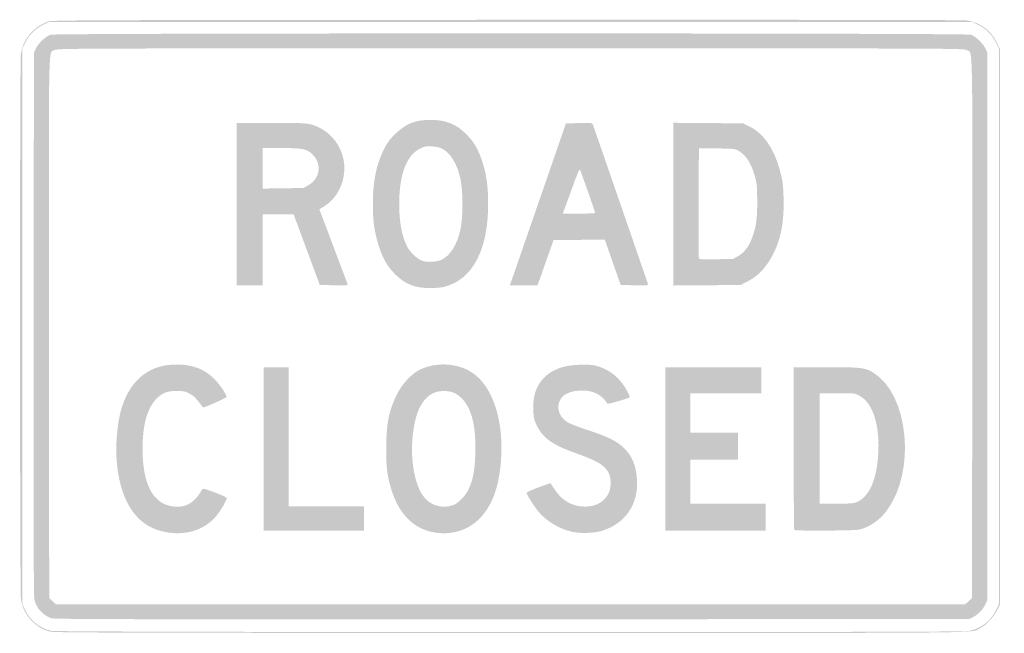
# Model space of a CAD drawing. Header units: inches. Extents: x -24 to 24.1, y -15 to 15.
import ezdxf

# ---------------------------------------------------------------- set-up
doc = ezdxf.new("R2010")
doc.units = ezdxf.units.IN
doc.header["$MEASUREMENT"] = 0

msp = doc.modelspace()

# ---------------------------------------------------------------- hatches: boundary and pattern name
h = msp.add_hatch(color=7)
edge = h.paths.add_edge_path()
edge.add_spline(control_points=[(-22.522, -14.932), (-22.866, -14.84), (-23.094, -14.708), (-23.371, -14.444), (-23.678, -14.151), (-23.876, -13.767), (-23.937, -13.349), (-23.994, -12.955), (-23.997, 12.93), (-23.941, 13.322), (-23.837, 14.037), (-23.354, 14.623), (-22.643, 14.894), (-22.428, 14.976), (-21.942, 14.978), (-0.22, 14.99), (13.393, 14.997), (22.099, 14.985), (22.282, 14.96), (22.929, 14.871), (23.467, 14.486), (23.753, 13.908)], knot_values=[0, 0, 0, 0, 1, 1, 1, 2, 2, 2, 3, 3, 3, 4, 4, 4, 5, 5, 5, 6, 6, 6, 7, 7, 7, 7], degree=3, periodic=0)
edge.add_line((23.753, 13.908), (23.917, 13.577))
edge.add_line((23.917, 13.577), (23.917, -0.02))
edge.add_line((23.917, -0.02), (23.917, -13.616))
edge.add_line((23.917, -13.616), (23.769, -13.911))
edge.add_spline(control_points=[(23.769, -13.911), (23.604, -14.239), (23.234, -14.624), (22.939, -14.775), (22.466, -15.016), (24.132, -15), (-0.02, -14.997), (-19.067, -14.995), (-22.325, -14.985), (-22.522, -14.932)], knot_values=[0, 0, 0, 0, 1, 1, 1, 2, 2, 2, 3, 3, 3, 3], degree=3, periodic=0)
edge = h.paths.add_edge_path(flags=0)
edge.add_spline(control_points=[(22.382, -14.908), (22.977, -14.798), (23.473, -14.417), (23.732, -13.87)], knot_values=[0, 0, 0, 0, 1, 1, 1, 1], degree=3, periodic=0)
edge.add_line((23.732, -13.87), (23.873, -13.572))
edge.add_line((23.873, -13.572), (23.873, 0.001))
edge.add_line((23.873, 0.001), (23.873, 13.574))
edge.add_line((23.873, 13.574), (23.726, 13.871))
edge.add_spline(control_points=[(23.726, 13.871), (23.541, 14.249), (23.231, 14.558), (22.854, 14.744)], knot_values=[0, 0, 0, 0, 1, 1, 1, 1], degree=3, periodic=0)
edge.add_line((22.854, 14.744), (22.557, 14.89))
edge.add_line((22.557, 14.89), (0, 14.89))
edge.add_line((0, 14.89), (-22.557, 14.89))
edge.add_line((-22.557, 14.89), (-22.854, 14.744))
edge.add_spline(control_points=[(-22.854, 14.744), (-23.231, 14.558), (-23.541, 14.249), (-23.726, 13.871)], knot_values=[0, 0, 0, 0, 1, 1, 1, 1], degree=3, periodic=0)
edge.add_line((-23.726, 13.871), (-23.873, 13.574))
edge.add_line((-23.873, 13.574), (-23.873, 0.001))
edge.add_line((-23.873, 0.001), (-23.873, -13.572))
edge.add_line((-23.873, -13.572), (-23.732, -13.87))
edge.add_spline(control_points=[(-23.732, -13.87), (-23.481, -14.399), (-23.012, -14.773), (-22.445, -14.896), (-22.112, -14.969), (21.991, -14.98), (22.382, -14.908)], knot_values=[0, 0, 0, 0, 1, 1, 1, 2, 2, 2, 2], degree=3, periodic=0)
h = msp.add_hatch(color=7)
edge = h.paths.add_edge_path()
edge.add_spline(control_points=[(-22.458, -14.278), (-22.874, -14.129), (-23.191, -13.775), (-23.28, -13.36), (-23.315, -13.196), (-23.325, -9.431), (-23.315, 0.132)], knot_values=[0, 0, 0, 0, 1, 1, 1, 2, 2, 2, 2], degree=3, periodic=0)
edge.add_line((-23.315, 0.132), (-23.302, 13.397))
edge.add_line((-23.302, 13.397), (-23.198, 13.606))
edge.add_spline(control_points=[(-23.198, 13.606), (-23.074, 13.855), (-22.726, 14.181), (-22.498, 14.261), (-22.256, 14.347), (22.256, 14.347), (22.498, 14.261), (22.726, 14.181), (23.074, 13.855), (23.198, 13.606)], knot_values=[0, 0, 0, 0, 1, 1, 1, 2, 2, 2, 3, 3, 3, 3], degree=3, periodic=0)
edge.add_line((23.198, 13.606), (23.302, 13.397))
edge.add_line((23.302, 13.397), (23.302, 0))
edge.add_line((23.302, 0), (23.302, -13.397))
edge.add_line((23.302, -13.397), (23.208, -13.598))
edge.add_spline(control_points=[(23.208, -13.598), (23.096, -13.841), (22.86, -14.086), (22.609, -14.22)], knot_values=[0, 0, 0, 0, 1, 1, 1, 1], degree=3, periodic=0)
edge.add_line((22.609, -14.22), (22.423, -14.319))
edge.add_line((22.423, -14.319), (0.066, -14.328))
edge.add_spline(control_points=[(0.066, -14.328), (-18.676, -14.336), (-22.318, -14.328), (-22.458, -14.278)], knot_values=[0, 0, 0, 0, 1, 1, 1, 1], degree=3, periodic=0)
edge = h.paths.add_edge_path(flags=0)
edge.add_line((22.391, -13.444), (22.555, -13.294))
edge.add_line((22.555, -13.294), (22.566, -0.09))
edge.add_spline(control_points=[(22.566, -0.09), (22.578, 14.45), (22.6, 13.326), (22.305, 13.505), (22.16, 13.594), (22.149, 13.594), (0, 13.594), (-21.901, 13.594), (-22.161, 13.593), (-22.3, 13.508), (-22.603, 13.324), (-22.578, 14.558), (-22.566, -0.067)], knot_values=[0, 0, 0, 0, 1, 1, 1, 2, 2, 2, 3, 3, 3, 4, 4, 4, 4], degree=3, periodic=0)
edge.add_line((-22.566, -0.067), (-22.555, -13.294))
edge.add_line((-22.555, -13.294), (-22.391, -13.444))
edge.add_line((-22.391, -13.444), (-22.227, -13.594))
edge.add_line((-22.227, -13.594), (0, -13.594))
edge.add_line((0, -13.594), (22.227, -13.594))
edge.add_line((22.227, -13.594), (22.391, -13.444))
h = msp.add_hatch(color=7)
edge = h.paths.add_edge_path()
edge.add_line((-13.397, 5.974), (-13.397, 9.949))
edge.add_line((-13.397, 9.949), (-11.723, 9.949))
edge.add_spline(control_points=[(-11.723, 9.949), (-10.339, 9.949), (-10.003, 9.937), (-9.779, 9.879), (-8.81, 9.629), (-8.128, 8.742), (-8.126, 7.729), (-8.125, 6.971), (-8.505, 6.245), (-9.093, 5.882)], knot_values=[0, 0, 0, 0, 1, 1, 1, 2, 2, 2, 3, 3, 3, 3], degree=3, periodic=0)
edge.add_line((-9.093, 5.882), (-9.349, 5.724))
edge.add_line((-9.349, 5.724), (-9.239, 5.431))
edge.add_spline(control_points=[(-9.239, 5.431), (-9.178, 5.271), (-8.875, 4.467), (-8.566, 3.646), (-8.257, 2.824), (-7.989, 2.117), (-7.972, 2.074), (-7.942, 2.001), (-7.984, 1.997), (-8.634, 2.008)], knot_values=[0, 0, 0, 0, 1, 1, 1, 2, 2, 2, 3, 3, 3, 3], degree=3, periodic=0)
edge.add_line((-8.634, 2.008), (-9.328, 2.02))
edge.add_line((-9.328, 2.02), (-9.966, 3.745))
edge.add_line((-9.966, 3.745), (-10.605, 5.469))
edge.add_line((-10.605, 5.469), (-11.364, 5.469))
edge.add_line((-11.364, 5.469), (-12.123, 5.469))
edge.add_line((-12.123, 5.469), (-12.123, 3.734))
edge.add_line((-12.123, 3.734), (-12.123, 1.999))
edge.add_line((-12.123, 1.999), (-12.76, 1.999))
edge.add_line((-12.76, 1.999), (-13.397, 1.999))
edge.add_line((-13.397, 1.999), (-13.397, 5.974))
edge = h.paths.add_edge_path(flags=0)
edge.add_spline(control_points=[(-9.896, 6.891), (-9.288, 7.228), (-9.205, 7.989), (-9.726, 8.447), (-9.987, 8.676), (-10.225, 8.719), (-11.231, 8.719)], knot_values=[0, 0, 0, 0, 1, 1, 1, 2, 2, 2, 2], degree=3, periodic=0)
edge.add_line((-11.231, 8.719), (-12.123, 8.719))
edge.add_line((-12.123, 8.719), (-12.123, 7.727))
edge.add_line((-12.123, 7.727), (-12.123, 6.735))
edge.add_line((-12.123, 6.735), (-11.124, 6.75))
edge.add_line((-11.124, 6.75), (-10.124, 6.764))
edge.add_line((-10.124, 6.764), (-9.896, 6.891))
h = msp.add_hatch(color=7)
edge = h.paths.add_edge_path()
edge.add_spline(control_points=[(-4.612, 1.937), (-5.023, 2.046), (-5.32, 2.221), (-5.644, 2.547), (-6.025, 2.929), (-6.227, 3.273), (-6.427, 3.878), (-6.654, 4.57), (-6.733, 5.101), (-6.734, 5.952), (-6.736, 7.064), (-6.574, 7.883), (-6.205, 8.631), (-6.041, 8.963), (-5.931, 9.116), (-5.668, 9.379), (-5.147, 9.9), (-4.681, 10.092), (-3.931, 10.096), (-3.182, 10.1), (-2.657, 9.892), (-2.174, 9.404), (-1.804, 9.028), (-1.627, 8.738), (-1.424, 8.168), (-1.194, 7.525), (-1.098, 6.881), (-1.098, 5.98), (-1.099, 3.728), (-1.858, 2.291), (-3.237, 1.932), (-3.556, 1.849), (-4.292, 1.852), (-4.612, 1.937)], knot_values=[0, 0, 0, 0, 1, 1, 1, 2, 2, 2, 3, 3, 3, 4, 4, 4, 5, 5, 5, 6, 6, 6, 7, 7, 7, 8, 8, 8, 9, 9, 9, 10, 10, 10, 11, 11, 11, 11], degree=3, periodic=0)
edge = h.paths.add_edge_path(flags=0)
edge.add_spline(control_points=[(-3.358, 3.262), (-2.932, 3.48), (-2.607, 4.014), (-2.45, 4.752), (-2.319, 5.369), (-2.32, 6.58), (-2.451, 7.198), (-2.61, 7.949), (-2.944, 8.493), (-3.371, 8.701), (-3.467, 8.748), (-3.67, 8.789), (-3.855, 8.799), (-4.132, 8.814), (-4.205, 8.801), (-4.411, 8.7), (-5.094, 8.366), (-5.446, 7.439), (-5.446, 5.974), (-5.446, 5.084), (-5.319, 4.412), (-5.052, 3.889), (-4.92, 3.629), (-4.568, 3.296), (-4.339, 3.211), (-4.081, 3.116), (-3.593, 3.141), (-3.358, 3.262)], knot_values=[0, 0, 0, 0, 1, 1, 1, 2, 2, 2, 3, 3, 3, 4, 4, 4, 5, 5, 5, 6, 6, 6, 7, 7, 7, 8, 8, 8, 9, 9, 9, 9], degree=3, periodic=0)
h = msp.add_hatch(color=7)
edge = h.paths.add_edge_path()
edge.add_spline(control_points=[(0.224, 2.756), (0.369, 3.173), (0.986, 4.957), (1.596, 6.72)], knot_values=[0, 0, 0, 0, 1, 1, 1, 1], degree=3, periodic=0)
edge.add_line((1.596, 6.72), (2.705, 9.927))
edge.add_line((2.705, 9.927), (3.346, 9.939))
edge.add_spline(control_points=[(3.346, 9.939), (3.926, 9.95), (3.99, 9.944), (4.017, 9.873), (4.071, 9.734), (6.689, 2.155), (6.71, 2.074), (6.73, 2.002), (6.685, 1.997), (6.057, 2.008)], knot_values=[0, 0, 0, 0, 1, 1, 1, 2, 2, 2, 3, 3, 3, 3], degree=3, periodic=0)
edge.add_line((6.057, 2.008), (5.382, 2.02))
edge.add_line((5.382, 2.02), (5.204, 2.526))
edge.add_spline(control_points=[(5.204, 2.526), (5.105, 2.803), (4.93, 3.303), (4.813, 3.635)], knot_values=[0, 0, 0, 0, 1, 1, 1, 1], degree=3, periodic=0)
edge.add_line((4.813, 3.635), (4.602, 4.24))
edge.add_line((4.602, 4.24), (3.349, 4.228))
edge.add_line((3.349, 4.228), (2.096, 4.217))
edge.add_line((2.096, 4.217), (1.773, 3.294))
edge.add_spline(control_points=[(1.773, 3.294), (1.595, 2.787), (1.418, 2.288), (1.38, 2.185)], knot_values=[0, 0, 0, 0, 1, 1, 1, 1], degree=3, periodic=0)
edge.add_line((1.38, 2.185), (1.31, 1.999))
edge.add_line((1.31, 1.999), (0.636, 1.999))
edge.add_line((0.636, 1.999), (-0.039, 1.999))
edge.add_line((-0.039, 1.999), (0.224, 2.756))
edge = h.paths.add_edge_path(flags=0)
edge.add_spline(control_points=[(4.13, 5.545), (4.131, 5.598), (3.415, 7.639), (3.382, 7.678), (3.365, 7.697), (3.228, 7.371), (3.076, 6.953), (2.924, 6.535), (2.744, 6.04), (2.675, 5.853)], knot_values=[0, 0, 0, 0, 1, 1, 1, 2, 2, 2, 3, 3, 3, 3], degree=3, periodic=0)
edge.add_line((2.675, 5.853), (2.55, 5.512))
edge.add_line((2.55, 5.512), (3.339, 5.512))
edge.add_spline(control_points=[(3.339, 5.512), (3.774, 5.512), (4.129, 5.527), (4.13, 5.545)], knot_values=[0, 0, 0, 0, 1, 1, 1, 1], degree=3, periodic=0)
h = msp.add_hatch(color=7)
edge = h.paths.add_edge_path()
edge.add_line((7.95, 5.974), (7.95, 9.953))
edge.add_line((7.95, 9.953), (9.655, 9.94))
edge.add_line((9.655, 9.94), (11.359, 9.927))
edge.add_line((11.359, 9.927), (11.694, 9.761))
edge.add_spline(control_points=[(11.694, 9.761), (12.378, 9.423), (12.898, 8.652), (13.183, 7.552), (13.302, 7.095), (13.322, 6.931), (13.342, 6.273), (13.382, 4.909), (13.138, 3.912), (12.561, 3.076), (12.268, 2.653), (11.974, 2.392), (11.554, 2.183)], knot_values=[0, 0, 0, 0, 1, 1, 1, 2, 2, 2, 3, 3, 3, 4, 4, 4, 4], degree=3, periodic=0)
edge.add_line((11.554, 2.183), (11.227, 2.02))
edge.add_line((11.227, 2.02), (9.589, 2.008))
edge.add_line((9.589, 2.008), (7.95, 1.995))
edge.add_line((7.95, 1.995), (7.95, 5.974))
edge = h.paths.add_edge_path(flags=0)
edge.add_spline(control_points=[(11.113, 3.43), (11.424, 3.606), (11.649, 3.902), (11.81, 4.348), (12.007, 4.896), (12.058, 5.267), (12.053, 6.149), (12.049, 6.816), (12.034, 6.995), (11.953, 7.291), (11.762, 7.993), (11.487, 8.413), (11.089, 8.611), (10.934, 8.688), (10.822, 8.697), (10.059, 8.697)], knot_values=[0, 0, 0, 0, 1, 1, 1, 2, 2, 2, 3, 3, 3, 4, 4, 4, 5, 5, 5, 5], degree=3, periodic=0)
edge.add_line((10.059, 8.697), (9.202, 8.697))
edge.add_line((9.202, 8.697), (9.191, 6.04))
edge.add_spline(control_points=[(9.191, 6.04), (9.184, 4.578), (9.189, 3.356), (9.202, 3.324), (9.219, 3.277), (9.393, 3.268), (10.048, 3.28)], knot_values=[0, 0, 0, 0, 1, 1, 1, 2, 2, 2, 2], degree=3, periodic=0)
edge.add_line((10.048, 3.28), (10.871, 3.294))
edge.add_line((10.871, 3.294), (11.113, 3.43))
h = msp.add_hatch(color=7)
edge = h.paths.add_edge_path()
edge.add_spline(control_points=[(-16.812, -10.076), (-18.204, -9.844), (-19.034, -8.712), (-19.242, -6.764), (-19.339, -5.86), (-19.222, -4.582), (-18.977, -3.871), (-18.526, -2.56), (-17.606, -1.865), (-16.326, -1.868), (-15.55, -1.869), (-14.966, -2.092), (-14.492, -2.566), (-14.203, -2.855), (-13.858, -3.374), (-13.894, -3.465), (-13.914, -3.514), (-15.015, -4), (-15.038, -3.969), (-15.391, -3.499), (-15.477, -3.41), (-15.687, -3.295), (-15.898, -3.18), (-15.964, -3.166), (-16.318, -3.165), (-16.63, -3.165), (-16.757, -3.185), (-16.919, -3.259), (-17.382, -3.47), (-17.729, -4.001), (-17.877, -4.723), (-18.049, -5.559), (-18.028, -6.708), (-17.829, -7.444), (-17.583, -8.353), (-17.068, -8.815), (-16.295, -8.822), (-15.784, -8.827), (-15.435, -8.587), (-15.085, -7.992), (-15.041, -7.917), (-15.001, -7.926), (-14.459, -8.128), (-14.121, -8.254), (-13.88, -8.368), (-13.88, -8.401), (-13.88, -8.483), (-14.04, -8.788), (-14.235, -9.075), (-14.785, -9.887), (-15.734, -10.255), (-16.812, -10.076)], knot_values=[0, 0, 0, 0, 1, 1, 1, 2, 2, 2, 3, 3, 3, 4, 4, 4, 5, 5, 5, 6, 6, 6, 7, 7, 7, 8, 8, 8, 9, 9, 9, 10, 10, 10, 11, 11, 11, 12, 12, 12, 13, 13, 13, 14, 14, 14, 15, 15, 15, 16, 16, 16, 17, 17, 17, 17], degree=3, periodic=0)
h = msp.add_hatch(color=7)
edge = h.paths.add_edge_path()
edge.add_spline(control_points=[(-3.865, -10.056), (-4.778, -9.858), (-5.464, -9.145), (-5.813, -8.033), (-6.034, -7.329), (-6.082, -6.965), (-6.082, -5.996), (-6.082, -4.767), (-5.953, -4.12), (-5.548, -3.307), (-5.301, -2.811), (-4.829, -2.31), (-4.429, -2.118), (-3.696, -1.768), (-2.772, -1.784), (-2.056, -2.16), (-1.006, -2.712), (-0.382, -4.298), (-0.454, -6.237), (-0.508, -7.697), (-0.853, -8.728), (-1.515, -9.402), (-2.115, -10.013), (-2.967, -10.25), (-3.865, -10.056)], knot_values=[0, 0, 0, 0, 1, 1, 1, 2, 2, 2, 3, 3, 3, 4, 4, 4, 5, 5, 5, 6, 6, 6, 7, 7, 7, 8, 8, 8, 8], degree=3, periodic=0)
edge = h.paths.add_edge_path(flags=0)
edge.add_spline(control_points=[(-2.774, -8.732), (-2.537, -8.633), (-2.22, -8.303), (-2.071, -8.002), (-1.846, -7.544), (-1.754, -7.078), (-1.726, -6.259), (-1.681, -4.925), (-1.894, -4.033), (-2.376, -3.537), (-2.631, -3.274), (-2.894, -3.165), (-3.272, -3.165), (-4.142, -3.166), (-4.656, -3.93), (-4.793, -5.424), (-4.904, -6.642), (-4.671, -7.825), (-4.208, -8.386), (-3.874, -8.791), (-3.267, -8.938), (-2.774, -8.732)], knot_values=[0, 0, 0, 0, 1, 1, 1, 2, 2, 2, 3, 3, 3, 4, 4, 4, 5, 5, 5, 6, 6, 6, 7, 7, 7, 7], degree=3, periodic=0)
h = msp.add_hatch(color=7)
edge = h.paths.add_edge_path()
edge.add_spline(control_points=[(3.013, -10.055), (2.388, -9.915), (1.75, -9.533), (1.363, -9.068), (1.156, -8.819), (0.811, -8.278), (0.782, -8.156), (0.773, -8.119), (0.971, -8.024), (1.357, -7.881), (1.681, -7.761), (1.948, -7.668), (1.951, -7.675), (1.954, -7.681), (2.048, -7.825), (2.161, -7.994), (2.528, -8.543), (3.017, -8.815), (3.646, -8.819), (4.193, -8.822), (4.619, -8.566), (4.813, -8.116), (4.913, -7.884), (4.91, -7.421), (4.807, -7.204), (4.619, -6.808), (4.271, -6.593), (3.206, -6.213), (2.049, -5.801), (1.59, -5.479), (1.289, -4.871), (1.146, -4.581), (1.126, -4.5), (1.108, -4.118), (1.074, -3.419), (1.247, -2.9), (1.645, -2.501), (1.889, -2.257), (2.209, -2.083), (2.613, -1.975), (2.964, -1.881), (3.732, -1.844), (4.063, -1.905), (4.474, -1.981), (4.944, -2.234), (5.249, -2.544), (5.536, -2.836), (5.888, -3.436), (5.803, -3.489), (5.776, -3.506), (5.524, -3.586), (5.244, -3.667), (4.785, -3.8), (4.73, -3.808), (4.694, -3.744), (4.598, -3.571), (4.427, -3.413), (4.209, -3.294), (3.763, -3.051), (2.934, -3.101), (2.588, -3.391), (2.191, -3.726), (2.262, -4.348), (2.735, -4.664), (2.863, -4.749), (3.262, -4.908), (3.766, -5.073), (4.746, -5.394), (5.197, -5.618), (5.537, -5.95), (5.946, -6.35), (6.13, -6.799), (6.176, -7.511), (6.255, -8.715), (5.593, -9.667), (4.436, -10.012), (4.084, -10.118), (3.384, -10.139), (3.013, -10.055)], knot_values=[0, 0, 0, 0, 1, 1, 1, 2, 2, 2, 3, 3, 3, 4, 4, 4, 5, 5, 5, 6, 6, 6, 7, 7, 7, 8, 8, 8, 9, 9, 9, 10, 10, 10, 11, 11, 11, 12, 12, 12, 13, 13, 13, 14, 14, 14, 15, 15, 15, 16, 16, 16, 17, 17, 17, 18, 18, 18, 19, 19, 19, 20, 20, 20, 21, 21, 21, 22, 22, 22, 23, 23, 23, 24, 24, 24, 25, 25, 25, 26, 26, 26, 26], degree=3, periodic=0)
for points in [[(-12.079, -5.996), (-12.079, -1.999), (-11.464, -1.999), (-10.849, -1.999), (-10.849, -5.403), (-10.849, -8.807), (-9.004, -8.807), (-7.16, -8.807), (-7.16, -9.4), (-7.16, -9.993), (-9.619, -9.993), (-12.079, -9.993), (-12.079, -5.996)], [(7.555, -5.996), (7.555, -1.999), (9.905, -1.999), (12.255, -1.999), (12.255, -2.635), (12.255, -3.272), (10.52, -3.272), (8.785, -3.272), (8.785, -4.239), (8.785, -5.205), (9.949, -5.205), (11.113, -5.205), (11.113, -5.864), (11.113, -6.523), (9.949, -6.523), (8.785, -6.523), (8.785, -7.599), (8.785, -8.675), (10.63, -8.675), (12.474, -8.675), (12.474, -9.334), (12.474, -9.993), (10.015, -9.993), (7.555, -9.993), (7.555, -5.996)]]:
    msp.add_hatch(color=7).paths.add_polyline_path(points)
h = msp.add_hatch(color=7)
edge = h.paths.add_edge_path()
edge.add_spline(control_points=[(13.865, -9.963), (13.849, -9.947), (13.836, -8.149), (13.836, -5.966)], knot_values=[0, 0, 0, 0, 1, 1, 1, 1], degree=3, periodic=0)
edge.add_line((13.836, -5.966), (13.836, -1.999))
edge.add_line((13.836, -1.999), (15.408, -1.999))
edge.add_spline(control_points=[(15.408, -1.999), (17.12, -1.999), (17.306, -2.019), (17.701, -2.25), (19.452, -3.276), (19.835, -7.084), (18.382, -9.017), (18.015, -9.506), (17.498, -9.855), (17.004, -9.948), (16.744, -9.997), (13.913, -10.011), (13.865, -9.963)], knot_values=[0, 0, 0, 0, 1, 1, 1, 2, 2, 2, 3, 3, 3, 4, 4, 4, 4], degree=3, periodic=0)
edge = h.paths.add_edge_path(flags=0)
edge.add_spline(control_points=[(16.94, -8.59), (17.517, -8.328), (17.872, -7.551), (17.963, -6.351), (18.073, -4.892), (17.719, -3.746), (17.048, -3.395), (16.814, -3.273), (16.809, -3.272), (15.961, -3.272)], knot_values=[0, 0, 0, 0, 1, 1, 1, 2, 2, 2, 3, 3, 3, 3], degree=3, periodic=0)
edge.add_line((15.961, -3.272), (15.11, -3.272))
edge.add_line((15.11, -3.272), (15.11, -5.974))
edge.add_line((15.11, -5.974), (15.11, -8.675))
edge.add_line((15.11, -8.675), (15.933, -8.674))
edge.add_spline(control_points=[(15.933, -8.674), (16.646, -8.673), (16.782, -8.662), (16.94, -8.59)], knot_values=[0, 0, 0, 0, 1, 1, 1, 1], degree=3, periodic=0)

doc.saveas('drawing.dxf')
